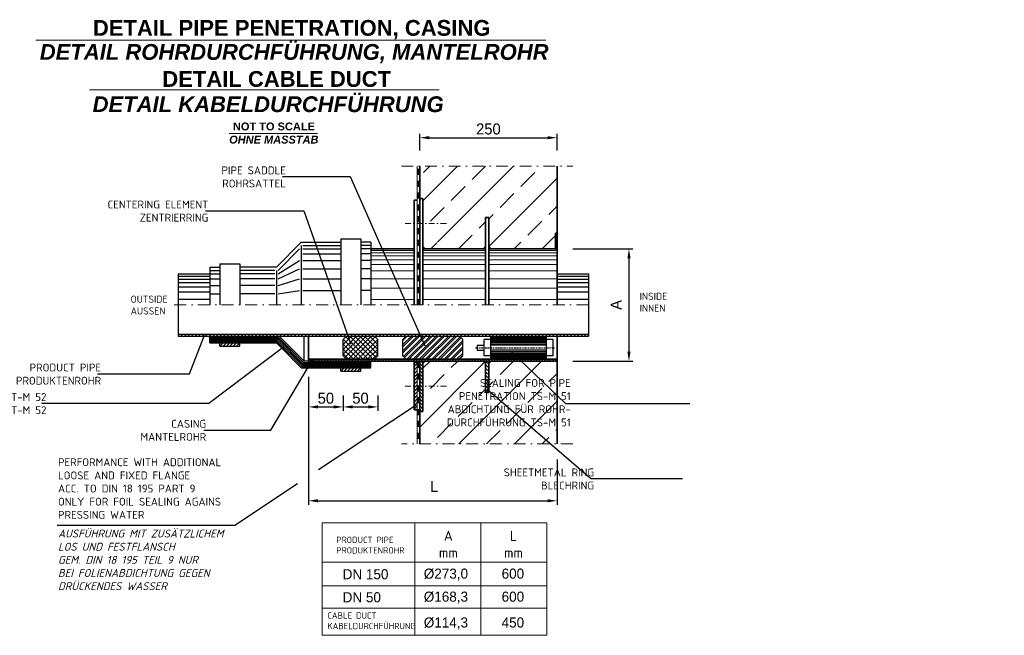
# Model space of a CAD drawing. Header units: millimetres. Extents: x -1700 to 30099, y -547 to 7576.
# Tile 11 of 14: x 17853 to 24100, y -547 to 3357. Entities that reach past the tile are written whole.
import ezdxf

# ---------------------------------------------------------------- set-up
doc = ezdxf.new("R2010")
doc.units = ezdxf.units.MM
for name, pattern in [('DASHDOT', [1, 0.5, -0.25, 0, -0.25]), ('STRICHPUNKT2', [0.5, 0.25, -0.125, 0, -0.125]), ('VERDECKT2', [0.1875, 0.125, -0.0625]), ('WJF-UNSICHTBAR', [0.25, 0.125, -0.125])]:
    doc.linetypes.add(name, pattern=pattern)
doc.layers.add('41', color=7, linetype='Continuous')
doc.layers.add('44', color=7, linetype='Continuous')
for name, color, linetype, lineweight in [('P-BSWANF', 7, 'Continuous', 18), ('P-ES-MD', 1, 'VERDECKT2', 18), ('P-MS250', 190, 'Continuous', 35), ('PDSMD', 7, 'Continuous', 18)]:
    doc.layers.add(name, color=color, linetype=linetype, lineweight=lineweight)
doc.styles.add('ROMANS', font='ROMANS', dxfattribs={"height": 0.2})
doc.dimstyles.new('Kopie von ISO-25', dxfattribs={"dimscale": 20, "dimtxt": 2.5, "dimasz": 3, "dimexe": 1.25, "dimexo": 0.625, "dimgap": 1, "dimtad": 1, "dimtxsty": 'Standard', "dimcen": 2.5, "dimadec": 0, "dimazin": 0, "dimtfac": 1, "dimtmove": 0, "dimatfit": 1, "dimfxl": 0, "dimarcsym": 0})

# ---------------------------------------------------------------- blocks, each defined once
blk = doc.blocks.new('*D45')
at = {"layer": 'DEFPOINTS', "color": 0, "ltscale": 50, "transparency": 16777216}
for p in [(19685.85272752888, 1192.688270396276), (21262.08529318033, 667.3297745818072), (21262.08529318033, 306.6352910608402)]:
    blk.add_point(p, dxfattribs=at)
at = {"layer": 'PDSMD', "color": 0, "lineweight": -2, "ltscale": 50, "transparency": 16777216}
for p, q in [((19685.85272752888, 1092.688270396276), (19685.85272752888, 281.6352910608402)), ((21262.08529318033, 567.3297745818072), (21262.08529318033, 281.6352910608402)), ((19745.85272752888, 306.6352910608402), (21202.08529318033, 306.6352910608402))]:
    blk.add_line(p, q, dxfattribs=at)
at = {"layer": 'PDSMD', "color": 0, "ltscale": 50, "transparency": 16777216}
for points in [[(19745.85272752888, 316.6352910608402), (19745.85272752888, 296.6352910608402), (19685.85272752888, 306.6352910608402)], [(21202.08529318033, 316.6352910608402), (21202.08529318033, 296.6352910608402), (21262.08529318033, 306.6352910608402)]]:
    blk.add_solid(points, dxfattribs=at)
at = {"layer": 'PDSMD', "color": 0, "ltscale": 50, "transparency": 16777216, "insert": (20482.50948848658, 397.2391006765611), "char_height": 70, "attachment_point": 5}
blk.add_mtext('L', dxfattribs=at)
blk = doc.blocks.new('*D46')
at = {"layer": 'DEFPOINTS', "color": 0, "ltscale": 50, "transparency": 16777216}
for p in [(21262.08529318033, 1903.888270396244), (21262.08529318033, 1192.68827039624), (21718.51626286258, 1192.68827039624)]:
    blk.add_point(p, dxfattribs=at)
at = {"layer": 'PDSMD', "color": 0, "lineweight": -2, "ltscale": 50, "transparency": 16777216}
for p, q in [((21362.08529318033, 1903.888270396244), (21743.51626286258, 1903.888270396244)), ((21718.51626286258, 1843.888270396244), (21718.51626286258, 1252.68827039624)), ((21362.08529318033, 1192.68827039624), (21743.51626286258, 1192.68827039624))]:
    blk.add_line(p, q, dxfattribs=at)
at = {"layer": 'PDSMD', "color": 0, "ltscale": 50, "transparency": 16777216}
for points in [[(21708.51626286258, 1843.888270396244), (21728.51626286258, 1843.888270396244), (21718.51626286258, 1903.888270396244)], [(21708.51626286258, 1252.68827039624), (21728.51626286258, 1252.68827039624), (21718.51626286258, 1192.68827039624)]]:
    blk.add_solid(points, dxfattribs=at)
at = {"layer": 'PDSMD', "color": 0, "ltscale": 50, "transparency": 16777216, "insert": (21637.18546085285, 1548.288270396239), "char_height": 70, "attachment_point": 5, "rotation": 90}
blk.add_mtext('A', dxfattribs=at)
blk = doc.blocks.new('*D47')
at = {"layer": 'DEFPOINTS', "color": 0, "ltscale": 50, "transparency": 16777216}
for p in [(19685.85272752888, 1334.406820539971), (19905.66697836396, 1334.406820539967), (19905.66697836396, 901.6842655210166)]:
    blk.add_point(p, dxfattribs=at)
at = {"layer": 'PDSMD', "color": 0, "lineweight": -2, "ltscale": 50, "transparency": 16777216}
for p, q in [((19685.85272752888, 974.4068205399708), (19685.85272752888, 876.6842655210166)), ((19905.66697836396, 974.4068205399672), (19905.66697836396, 876.6842655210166)), ((19745.85272752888, 901.6842655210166), (19845.66697836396, 901.6842655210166))]:
    blk.add_line(p, q, dxfattribs=at)
at = {"layer": 'PDSMD', "color": 0, "ltscale": 50, "transparency": 16777216}
for points in [[(19745.85272752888, 911.6842655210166), (19745.85272752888, 891.6842655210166), (19685.85272752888, 901.6842655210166)], [(19845.66697836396, 911.6842655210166), (19845.66697836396, 891.6842655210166), (19905.66697836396, 901.6842655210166)]]:
    blk.add_solid(points, dxfattribs=at)
at = {"layer": 'PDSMD', "color": 0, "ltscale": 50, "transparency": 16777216, "insert": (19795.75985294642, 956.6842655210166), "char_height": 70, "attachment_point": 5}
blk.add_mtext('50', dxfattribs=at)
blk = doc.blocks.new('*D48')
at = {"layer": 'DEFPOINTS', "color": 0, "ltscale": 50, "transparency": 16777216}
for p in [(19905.66697836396, 1334.406820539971), (20125.48122919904, 1334.406820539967), (20125.48122919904, 901.6842655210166)]:
    blk.add_point(p, dxfattribs=at)
at = {"layer": 'PDSMD', "color": 0, "lineweight": -2, "ltscale": 50, "transparency": 16777216}
for p, q in [((19905.66697836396, 974.4068205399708), (19905.66697836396, 876.6842655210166)), ((20125.48122919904, 974.4068205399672), (20125.48122919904, 876.6842655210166)), ((19965.66697836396, 901.6842655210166), (20065.48122919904, 901.6842655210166))]:
    blk.add_line(p, q, dxfattribs=at)
at = {"layer": 'PDSMD', "color": 0, "ltscale": 50, "transparency": 16777216}
for points in [[(19965.66697836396, 911.6842655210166), (19965.66697836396, 891.6842655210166), (19905.66697836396, 901.6842655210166)], [(20065.48122919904, 911.6842655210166), (20065.48122919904, 891.6842655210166), (20125.48122919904, 901.6842655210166)]]:
    blk.add_solid(points, dxfattribs=at)
at = {"layer": 'PDSMD', "color": 0, "ltscale": 50, "transparency": 16777216, "insert": (20015.5741037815, 956.6842655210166), "char_height": 70, "attachment_point": 5}
blk.add_mtext('50', dxfattribs=at)
blk = doc.blocks.new('*D55')
at = {"layer": 'DEFPOINTS', "color": 0, "ltscale": 50, "transparency": 16777216}
for p in [(21262.08529318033, 2608.985229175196), (20391.16615886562, 2428.330058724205), (21262.08529318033, 2428.330058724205)]:
    blk.add_point(p, dxfattribs=at)
at = {"layer": 'PDSMD', "color": 0, "lineweight": -2, "ltscale": 50, "transparency": 16777216}
for p, q in [((20391.16615886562, 2528.330058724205), (20391.16615886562, 2633.985229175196)), ((21262.08529318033, 2528.330058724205), (21262.08529318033, 2633.985229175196)), ((20451.16615886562, 2608.985229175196), (21202.08529318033, 2608.985229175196))]:
    blk.add_line(p, q, dxfattribs=at)
at = {"layer": 'PDSMD', "color": 0, "ltscale": 50, "transparency": 16777216}
for points in [[(20451.16615886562, 2618.985229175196), (20451.16615886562, 2598.985229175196), (20391.16615886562, 2608.985229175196)], [(21202.08529318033, 2618.985229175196), (21202.08529318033, 2598.985229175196), (21262.08529318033, 2608.985229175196)]]:
    blk.add_solid(points, dxfattribs=at)
at = {"layer": 'PDSMD', "color": 0, "ltscale": 50, "transparency": 16777216, "insert": (20826.62572602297, 2663.985229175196), "char_height": 70, "attachment_point": 5}
blk.add_mtext('250', dxfattribs=at)

msp = doc.modelspace()

# ---------------------------------------------------------------- hatches: boundary and pattern name
h = msp.add_hatch()
h.set_pattern_fill('ANSI31', color=256, scale=5, angle=90)
h.set_pattern_definition([(135, (20160.58661421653, 1356.544004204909), (-11.22532015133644, -11.22532015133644), [])])
h.paths.add_polyline_path([(18859.08793525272, 1350.94400420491), (21462.08529318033, 1350.94400420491), (21462.08529318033, 1362.144004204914), (18859.08793525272, 1362.144004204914)])
h = msp.add_hatch()
h.set_pattern_fill('ANSI31', color=256, scale=5, angle=90)
h.set_pattern_definition([(135, (20401.16615886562, 1032.688270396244), (-11.22532015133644, -11.22532015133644), [])])
h.paths.add_polyline_path([(20411.16615886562, 1192.688270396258), (20391.16615886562, 1192.688270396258), (20391.16615886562, 1032.688270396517), (20411.16615886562, 1032.688270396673)])
h.paths.add_polyline_path([(20411.16615886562, 1032.688270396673), (20391.16615886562, 1032.688270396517), (20391.16615886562, 872.6882703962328), (20411.16615886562, 872.6882703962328)])
h = msp.add_hatch()
h.set_pattern_fill('ANSI31', color=256, scale=5, angle=90)
h.set_pattern_definition([(135, (20818.62572602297, 1092.68827039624), (-11.22532015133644, -11.22532015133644), [])])
h.paths.add_polyline_path([(20828.62572602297, 1192.688270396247), (20808.62572602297, 1192.688270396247), (20808.62572602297, 992.6882703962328), (20828.62572602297, 992.6882703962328)])
h = msp.add_hatch()
h.set_pattern_fill('ANSI31', color=256, scale=5)
h.set_pattern_definition([(45, (20365.16615886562, 1032.688270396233), (-11.22532015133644, 11.22532015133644), [])])
h.paths.add_polyline_path([(20375.16615886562, 1182.68827039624), (20355.16615886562, 1182.68827039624), (20355.16615886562, 1032.68827039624), (20375.16615886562, 1032.688270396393)])
h.paths.add_polyline_path([(20375.16615886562, 1032.688270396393), (20355.16615886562, 1032.68827039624), (20355.16615886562, 882.6882703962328), (20375.16615886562, 882.6882703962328)])
at = {"layer": '41', "linetype": 'Continuous', "lineweight": -2}
h = msp.add_hatch(dxfattribs=at)
h.set_pattern_fill('ANSI32', color=256, scale=2.93085667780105, style=0)
h.set_pattern_definition([(44.99999999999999, (-11075.44816136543, -15139.09521237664), (-19.73988271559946, 19.73988271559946), []), (44.99999999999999, (-11062.28823387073, -15139.09521237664), (-19.73988271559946, 19.73988271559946), [])])
h.paths.add_polyline_path([(20305.72830717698, 1350.94400420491), (20283.74688209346, 1328.962579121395), (20283.74688209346, 1225.869695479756), (20305.72830717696, 1203.888270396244), (20642.7768251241, 1203.888270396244), (20664.7582502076, 1225.869695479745), (20664.7582502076, 1328.962579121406), (20642.7768251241, 1350.94400420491)])
at = {"layer": 'P-BSWANF', "lineweight": 5}
h = msp.add_hatch(dxfattribs=at)
h.set_pattern_fill('ANSI33', color=256, scale=1000, style=0)
h.set_pattern_definition([(45, (20812.08529318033, 1548.288270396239), (-176.7766952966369, 176.7766952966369), []), (45, (20988.86198818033, 1548.288270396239), (-176.7766952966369, 176.7766952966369), [125, -62.5])])
edge = h.paths.add_edge_path()
edge.add_line((21262.08529318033, 2428.330058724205), (20391.16615886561, 2428.330058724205))
edge.add_line((20391.16615886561, 2428.330058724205), (20391.16615886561, 2289.779356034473))
edge.add_arc((20500.66246705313, 2109.372158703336), 211.0360119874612, 5.0826134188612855, 121.2552301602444, ccw=False)
edge.add_arc((20512.1025342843, 2141.007379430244), 199.1868544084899, 239.5529312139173, 356.27546325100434, ccw=False)
edge.add_line((20411.16615886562, 1969.288856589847), (20411.16615886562, 1918.73667039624))
edge.add_line((20411.16615886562, 1918.73667039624), (20426.01595886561, 1903.888270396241))
edge.add_line((20426.01595886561, 1903.888270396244), (20793.77592602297, 1903.888270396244))
edge.add_line((20793.77592602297, 1903.888270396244), (20808.62572602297, 1918.736670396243))
edge.add_line((20808.62572602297, 1918.73667039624), (20808.62572602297, 2103.888270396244))
edge.add_line((20808.62572602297, 2103.888270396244), (20828.62572602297, 2103.888270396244))
edge.add_line((20828.62572602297, 2103.888270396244), (20828.62572602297, 1918.73667039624))
edge.add_line((20828.62572602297, 1918.73667039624), (20843.47552602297, 1903.888270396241))
edge.add_line((20843.47552602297, 1903.888270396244), (21114.62270282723, 1903.888270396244))
edge.add_arc((21029.74623851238, 1912.743152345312), 85.33711460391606, 19.009560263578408, 354.0440659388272, ccw=False)
edge.add_arc((21146.78764927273, 2058.46875281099), 123.4066068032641, 20.88614838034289, 252.8651669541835, ccw=False)
edge.add_line((21262.08529318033, 2102.464706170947), (21262.08529318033, 2428.330058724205))
edge = h.paths.add_edge_path(flags=17)
edge.add_line((20391.16615886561, 2289.779356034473), (20391.16615886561, 2223.888270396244))
edge.add_line((20391.16615886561, 2223.888270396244), (20411.16615886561, 2223.888270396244))
edge.add_line((20411.16615886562, 2223.888270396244), (20411.16615886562, 2063.888270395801))
edge.add_line((20411.16615886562, 2063.888270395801), (20697.63744681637, 2063.888270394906))
edge.add_arc((20548.59595840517, 2128.068269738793), 162.2727259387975, 336.702401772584, 360.000000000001)
edge.add_arc((20500.66246705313, 2109.372158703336), 211.0360119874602, 5.082613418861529, 121.2552301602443)
edge = h.paths.add_edge_path(flags=16)
edge.add_line((20697.63744681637, 2063.888270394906), (20411.16615886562, 2063.888270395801))
edge.add_line((20411.16615886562, 2063.888270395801), (20411.16615886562, 1969.288856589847))
edge.add_arc((20507.31880955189, 2159.167943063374), 212.8365563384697, 243.1428548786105, 333.4059699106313)
edge = h.paths.add_edge_path(flags=17)
edge.add_line((21252.08529318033, 2003.888270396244), (21262.08529318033, 2003.888270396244))
edge.add_line((21262.08529318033, 2003.888270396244), (21262.08529318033, 2102.464706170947))
edge.add_arc((21146.78764927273, 2058.46875281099), 123.4066068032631, 20.88614838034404, 252.8651669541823)
edge.add_arc((21029.74623851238, 1912.743152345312), 85.33711460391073, 19.00956026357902, 354.0440659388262)
edge.add_line((21114.62270282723, 1903.888270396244), (21243.59969318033, 1903.888270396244))
edge.add_line((21243.59969318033, 1903.888270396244), (21252.08529318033, 1903.888270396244))
edge.add_line((21252.08529318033, 1903.888270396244), (21252.08529318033, 2003.888270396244))
h.paths.add_polyline_path([(21262.08529318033, 1192.68827039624), (20843.47552602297, 1192.688270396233), (20828.62572602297, 1177.83987039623), (20828.62572602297, 992.6882703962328), (20808.62572602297, 992.6882703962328), (20808.62572602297, 1177.83987039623), (20793.77592602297, 1192.688270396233), (20426.01595886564, 1192.688270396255), (20411.16615886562, 1177.83987039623), (20411.16615886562, 872.6882703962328), (20391.16615886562, 872.6882703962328), (20391.16615886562, 667.3297745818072), (21262.08529318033, 667.3297745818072)])
at = {"layer": 'PDSMD', "ltscale": 50}
for points in [[(20426.01595886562, 1903.888270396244), (20411.16615886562, 1918.73667039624), (20411.16615886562, 1903.888270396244)], [(20808.62572602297, 1903.888270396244), (20808.62572602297, 1918.73667039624), (20793.77592602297, 1903.888270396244)], [(20843.47552602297, 1903.888270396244), (20828.62572602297, 1918.73667039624), (20828.62572602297, 1903.888270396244)], [(21252.08529318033, 1912.373070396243), (21243.59969318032, 1903.888270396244), (21252.08529318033, 1903.888270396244)], [(21253.59969318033, 1903.888270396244), (21262.08529318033, 1903.888270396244), (21262.08529318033, 1912.373070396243)], [(20391.16615886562, 1192.68827039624), (20376.31635886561, 1192.68827039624), (20391.16615886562, 1177.83987039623)], [(20426.01595886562, 1192.68827039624), (20411.16615886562, 1192.68827039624), (20411.16615886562, 1177.83987039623)], [(20808.62572602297, 1177.83987039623), (20808.62572602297, 1192.68827039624), (20793.77592602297, 1192.688270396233)], [(20843.47552602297, 1192.688270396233), (20828.62572602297, 1192.68827039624), (20828.62572602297, 1177.83987039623)]]:
    msp.add_hatch(color=256, dxfattribs=at).paths.add_polyline_path(points)
h = msp.add_hatch(dxfattribs=at)
h.set_pattern_fill('ANSI31', color=256, scale=100, style=0)
h.set_pattern_definition([(45, (14050.73378129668, 605.0612372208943), (-8.838834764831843, 8.838834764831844), [])])
h.paths.add_polyline_path([(19685.85272752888, 1203.888270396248), (19685.85272752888, 1192.688270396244), (21262.08529318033, 1192.68827039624), (21262.08529318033, 1203.888270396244)])

# ---------------------------------------------------------------- linework, layer by layer
for p, q in [((19521.55944211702, 2362.035197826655), (19949.9982131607, 2362.035197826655)), ((19949.9982131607, 2362.035197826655), (20423.95953558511, 1289.235074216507)), ((19032.09976905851, 2144.187642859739), (19654.97677261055, 2144.187642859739)), ((19654.97677261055, 2144.187642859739), (19953.5950199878, 1299.796074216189)), ((18859.08793525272, 1745.632536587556), (19059.08793525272, 1745.632536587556)), ((18859.08793525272, 1745.632536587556), (18859.08793525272, 1350.94400420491)), ((19059.08793525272, 1729.489278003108), (18859.08793525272, 1729.489278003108)), ((19059.08793525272, 1709.014001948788), (18859.08793525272, 1709.014001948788)), ((19059.08793525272, 1687.751207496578), (18859.08793525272, 1687.751207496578)), ((21262.08529318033, 1745.632536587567), (21462.08529318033, 1745.632536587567)), ((21462.08529318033, 1729.489278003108), (21262.08529318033, 1729.489278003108)), ((21462.08529318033, 1709.014001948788), (21262.08529318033, 1709.014001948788)), ((21462.08529318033, 1687.751207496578), (21262.08529318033, 1687.751207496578)), ((21462.08529318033, 1745.632536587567), (21462.08529318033, 1350.94400420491)), ((19059.08793525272, 1661.763403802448), (18859.08793525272, 1661.763403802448)), ((19059.08793525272, 1628.687934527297), (18859.08793525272, 1628.687934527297)), ((21462.08529318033, 1661.763403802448), (21262.08529318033, 1661.763403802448)), ((21462.08529318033, 1628.687934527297), (21262.08529318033, 1628.687934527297)), ((19059.08793525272, 1583.888270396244), (18859.08793525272, 1583.888270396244)), ((21462.08529318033, 1583.888270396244), (21262.08529318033, 1583.888270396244)), ((18859.08793525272, 1362.144004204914), (21462.08529318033, 1362.144004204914)), ((18859.08793525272, 1350.94400420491), (21462.08529318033, 1350.94400420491)), ((18930.79989717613, 1111.68345806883), (19026.59831701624, 1356.639103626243)), ((19657.42560845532, 1192.68827039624), (19657.42560845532, 1350.94400420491)), ((19052.33281100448, 924.7450899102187), (19527.51412114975, 1283.325095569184)), ((19446.22849197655, 755.1983261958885), (19709.849780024, 1199.422272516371)), ((19685.85272752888, 1192.68827039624), (19657.42560845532, 1192.68827039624)), ((21315.91159084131, 923.0163626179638), (20976.23086038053, 1247.891167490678)), ((18347.63645372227, 1111.68345806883), (18930.79989717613, 1111.68345806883)), ((21475.05412226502, 446.7659440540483), (20819.84506930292, 1012.690797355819)), ((17991.32146846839, 924.7450899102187), (19052.33281100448, 924.7450899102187)), ((21315.91159084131, 923.0163626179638), (22103.87117343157, 923.0163626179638)), ((19022.04881292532, 755.1983261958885), (19446.22849197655, 755.1983261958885)), ((21475.05412226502, 446.7659440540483), (22058.21756571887, 446.7659440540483))]:
    msp.add_line(p, q)
at = {"layer": '44', "linetype": 'Continuous', "lineweight": -2, "ltscale": 10}
for p, q in [((19639.92239752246, 1946.146143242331), (19481.66666371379, 1787.890409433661)), ((19639.92239752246, 1946.146143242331), (19889.84390910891, 1946.146143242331)), ((19889.84390910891, 1967.275079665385), (20016.61752764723, 1967.275079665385)), ((19889.84390910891, 1967.275079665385), (19889.84390910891, 1548.288270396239)), ((20016.61752764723, 1967.275079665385), (20016.61752764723, 1548.288270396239)), ((20080.00433691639, 1946.146143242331), (20016.61752764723, 1946.146143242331)), ((20080.00433691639, 1946.146143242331), (20080.00433691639, 1548.288270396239)), ((19492.23113192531, 1766.761473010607), (19629.35792931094, 1903.888270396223)), ((19639.92239752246, 1925.017206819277), (19639.92239752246, 1548.288270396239)), ((19650.48686573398, 1925.017206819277), (19889.84390910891, 1925.017206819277)), ((19650.48686573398, 1903.888270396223), (19889.84390910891, 1903.888270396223)), ((20080.00433691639, 1925.017206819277), (20016.61752764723, 1925.017206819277)), ((20080.00433691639, 1903.888270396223), (20016.61752764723, 1903.888270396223)), ((19492.23113192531, 1745.632536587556), (19629.35792931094, 1829.936992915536)), ((19650.48686573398, 1872.194865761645), (19889.84390910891, 1872.194865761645)), ((19650.48686573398, 1829.936992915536), (19889.84390910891, 1829.936992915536)), ((20080.00433691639, 1872.194865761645), (20016.61752764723, 1872.194865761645)), ((20080.00433691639, 1829.936992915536), (20016.61752764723, 1829.936992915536)), ((19059.08793525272, 1787.890409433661), (19059.08793525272, 1548.288270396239)), ((19059.08793525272, 1787.890409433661), (19122.47474452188, 1787.890409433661)), ((19059.08793525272, 1766.761473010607), (19122.47474452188, 1766.761473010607)), ((19122.47474452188, 1809.019345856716), (19249.2483630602, 1809.019345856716)), ((19122.47474452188, 1809.019345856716), (19122.47474452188, 1548.288270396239)), ((19249.2483630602, 1809.019345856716), (19249.2483630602, 1548.288270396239)), ((19481.66666371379, 1787.890409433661), (19249.2483630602, 1787.890409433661)), ((19471.10219550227, 1766.761473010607), (19249.2483630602, 1766.761473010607)), ((19481.66666371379, 1766.761473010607), (19481.66666371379, 1548.288270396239)), ((19492.23113192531, 1713.939131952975), (19629.35792931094, 1777.114651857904)), ((19650.48686573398, 1777.114651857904), (19889.84390910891, 1777.114651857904)), ((20080.00433691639, 1777.114651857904), (20016.61752764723, 1777.114651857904)), ((19059.08793525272, 1745.632536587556), (19122.47474452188, 1745.632536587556)), ((19059.08793525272, 1713.939131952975), (19122.47474452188, 1713.939131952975)), ((19471.10219550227, 1745.632536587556), (19249.2483630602, 1745.632536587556)), ((19471.10219550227, 1713.939131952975), (19249.2483630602, 1713.939131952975)), ((19492.23113192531, 1671.681259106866), (19629.35792931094, 1713.727842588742)), ((19650.48686573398, 1713.727842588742), (19889.84390910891, 1713.727842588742)), ((20080.00433691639, 1713.727842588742), (20016.61752764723, 1713.727842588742)), ((19059.08793525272, 1671.681259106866), (19122.47474452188, 1671.681259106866)), ((19471.10219550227, 1671.681259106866), (19249.2483630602, 1671.681259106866)), ((19492.23113192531, 1618.858918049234), (19629.35792931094, 1639.776565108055)), ((19650.48686573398, 1639.776565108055), (19889.84390910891, 1639.776565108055)), ((20080.00433691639, 1639.776565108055), (20016.61752764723, 1639.776565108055)), ((19059.08793525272, 1618.858918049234), (19122.47474452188, 1618.858918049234)), ((19471.10219550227, 1618.858918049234), (19249.2483630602, 1618.858918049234)), ((19059.08793525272, 1308.686131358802), (19059.08793525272, 1350.94400420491)), ((19059.08793525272, 1342.492429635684), (19495.66810558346, 1342.492429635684)), ((19059.08793525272, 1334.040855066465), (19492.16915371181, 1334.040855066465)), ((19059.08793525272, 1325.589280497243), (19488.6645674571, 1325.589280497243)), ((19059.08793525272, 1317.13770592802), (19485.16561558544, 1317.13770592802)), ((19643.42134939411, 1158.88197211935), (19485.16561558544, 1317.13770592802)), ((19646.92030126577, 1167.333546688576), (19488.6645674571, 1325.589280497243)), ((19650.42488752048, 1175.785121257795), (19492.16915371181, 1334.040855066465)), ((19653.92383939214, 1184.236695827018), (19495.66810558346, 1342.492429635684)), ((19657.42560845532, 1192.68827039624), (19499.16987464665, 1350.94400420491)), ((19905.66697836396, 1235.702719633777), (20020.9082629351, 1350.944004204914)), ((19905.66697836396, 1266.790316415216), (19989.82066615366, 1350.944004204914)), ((19905.66697836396, 1297.87498233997), (19958.73600022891, 1350.944004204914)), ((19905.66697836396, 1328.962579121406), (19927.64840344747, 1350.944004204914)), ((19905.66697836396, 1225.869695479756), (19905.66697836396, 1328.962579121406)), ((20032.95115302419, 1203.888270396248), (19906.77484218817, 1330.064581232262)), ((19916.29426467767, 1215.24240916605), (20051.99292885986, 1350.944004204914)), ((20064.03874980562, 1203.888270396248), (19922.31717515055, 1345.609845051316)), ((19937.15024079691, 1205.012253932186), (20083.07883926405, 1350.944004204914)), ((20095.12341573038, 1203.888270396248), (19948.06768192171, 1350.944004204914)), ((19967.10945775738, 1203.888270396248), (20108.83396326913, 1345.609845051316)), ((20114.85687374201, 1215.24240916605), (19979.15527870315, 1350.944004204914)), ((19998.19705453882, 1203.888270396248), (20124.37629623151, 1330.067512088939)), ((20125.48122919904, 1235.702719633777), (20010.2399446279, 1350.944004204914)), ((20125.48122919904, 1266.787385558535), (20041.32754140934, 1350.944004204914)), ((20125.48122919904, 1297.87498233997), (20072.4122073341, 1350.944004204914)), ((20125.48122919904, 1328.962579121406), (20103.49980411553, 1350.944004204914)), ((20125.48122919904, 1225.869695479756), (20125.48122919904, 1328.962579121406)), ((20283.74688209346, 1328.962579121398), (20305.72830717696, 1350.94400420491)), ((20283.74688209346, 1225.869695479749), (20283.74688209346, 1328.962579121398)), ((20664.7582502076, 1328.962579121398), (20642.77682512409, 1350.94400420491)), ((20664.7582502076, 1225.869695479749), (20664.7582502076, 1328.962579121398)), ((20842.9265521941, 1328.962579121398), (20798.96370202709, 1328.962579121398)), ((20798.96370202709, 1225.869695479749), (20798.96370202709, 1328.962579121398)), ((20842.91775962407, 1346.656160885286), (21194.62349181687, 1346.664953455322)), ((20842.91775962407, 1337.863590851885), (21194.62349181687, 1337.87238342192)), ((20842.91775962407, 1329.071020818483), (21194.62349181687, 1329.079813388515)), ((20842.91775962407, 1320.278450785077), (21194.62349181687, 1320.287243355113)), ((20842.9265521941, 1203.888270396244), (20842.9265521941, 1350.94400420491)), ((21194.62935353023, 1203.888270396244), (21194.62935353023, 1350.94400420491)), ((21238.59220369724, 1328.962579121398), (21194.62935353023, 1328.962579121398)), ((21238.59220369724, 1225.869695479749), (21238.59220369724, 1328.962579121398)), ((19059.08793525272, 1308.686131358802), (19481.66666371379, 1308.686131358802)), ((19122.47474452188, 1287.557194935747), (19143.60368094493, 1308.686131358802)), ((19122.47474452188, 1287.557194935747), (19122.47474452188, 1308.686131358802)), ((19122.47474452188, 1287.557194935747), (19249.2483630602, 1287.557194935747)), ((19143.60368094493, 1287.557194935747), (19164.73261736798, 1308.686131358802)), ((19164.73261736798, 1287.557194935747), (19185.86155379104, 1308.686131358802)), ((19185.86155379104, 1287.557194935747), (19206.99049021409, 1308.686131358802)), ((19206.99049021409, 1287.557194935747), (19228.11942663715, 1308.686131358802)), ((19228.11942663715, 1287.557194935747), (19249.2483630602, 1308.686131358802)), ((19249.2483630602, 1287.557194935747), (19249.2483630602, 1308.686131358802)), ((19639.92239752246, 1150.430397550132), (19481.66666371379, 1308.686131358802)), ((20001.86648709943, 1203.888270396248), (19905.66697836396, 1300.084848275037)), ((19970.77889031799, 1203.888270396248), (19905.66697836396, 1269.000182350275)), ((20030.01150377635, 1204.618053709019), (20125.48122919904, 1300.087779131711)), ((20060.36931724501, 1203.888270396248), (20125.48122919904, 1269.000182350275)), ((20755.00085186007, 1293.900740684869), (20755.00085186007, 1260.931533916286)), ((20755.00085186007, 1293.900740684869), (20798.96370202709, 1293.900740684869)), ((20755.00085186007, 1260.931533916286), (20798.96370202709, 1260.931533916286)), ((20842.91775962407, 1311.485880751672), (21194.62349181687, 1311.494673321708)), ((20842.91775962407, 1302.69331071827), (21194.62349181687, 1302.702103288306)), ((20842.92362133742, 1252.141894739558), (21194.62935353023, 1252.150687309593)), ((21194.62642267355, 1293.909533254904), (20842.9265521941, 1293.903671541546)), ((21194.62935353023, 1260.940326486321), (20842.9265521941, 1260.934464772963)), ((19939.69422439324, 1203.888270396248), (19905.66697836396, 1237.91258556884)), ((19927.64840344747, 1203.888270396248), (19905.66697836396, 1225.869695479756)), ((20080.00433691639, 1150.430397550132), (20080.00433691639, 1192.68827039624)), ((20091.45398316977, 1203.888270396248), (20125.48122919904, 1237.915516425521)), ((20103.49980411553, 1203.888270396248), (20125.48122919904, 1225.869695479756)), ((20305.72830717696, 1203.888270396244), (20283.74688209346, 1225.869695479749)), ((20642.77682512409, 1203.888270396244), (20664.7582502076, 1225.869695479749)), ((20842.9265521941, 1225.869695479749), (20798.96370202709, 1225.869695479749)), ((20842.92362133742, 1243.349324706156), (21194.62935353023, 1243.358117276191)), ((20842.92362133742, 1234.556754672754), (21194.62935353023, 1234.56554724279)), ((20842.92362133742, 1225.764184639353), (21194.62935353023, 1225.772977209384)), ((20842.92362133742, 1216.971614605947), (21194.62935353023, 1216.980407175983)), ((20842.92362133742, 1208.179044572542), (21194.62935353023, 1208.187837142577)), ((21238.59220369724, 1225.869695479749), (21194.62935353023, 1225.869695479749)), ((19639.92239752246, 1150.430397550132), (20080.00433691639, 1150.430397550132)), ((19643.42134939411, 1158.88197211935), (20080.00433691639, 1158.88197211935)), ((19646.92030126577, 1167.333546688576), (20080.00433691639, 1167.333546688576)), ((19650.42488752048, 1175.785121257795), (20080.00433691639, 1175.785121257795)), ((19653.92383939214, 1184.236695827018), (20080.00433691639, 1184.236695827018)), ((19889.84390910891, 1129.301461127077), (19910.97284553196, 1150.430397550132)), ((19889.84390910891, 1129.301461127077), (19889.84390910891, 1150.430397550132)), ((19889.84390910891, 1129.301461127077), (20016.61752764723, 1129.301461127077)), ((19910.97284553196, 1129.301461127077), (19932.10178195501, 1150.430397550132)), ((19932.10178195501, 1129.301461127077), (19953.23071837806, 1150.430397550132)), ((19953.23071837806, 1129.301461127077), (19974.35965480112, 1150.430397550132)), ((19974.35965480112, 1129.301461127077), (19995.48859122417, 1150.430397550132)), ((19995.48859122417, 1129.301461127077), (20016.61752764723, 1150.430397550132)), ((20016.61752764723, 1129.301461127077), (20016.61752764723, 1150.430397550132))]:
    msp.add_line(p, q, dxfattribs=at)
at = {"layer": '44', "linetype": 'DASHDOT', "lineweight": -2, "ltscale": 10}
msp.add_line((20745.52558393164, 1277.414671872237), (21247.57231464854, 1277.423464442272), dxfattribs=at)
at = {"layer": 'PDSMD', "color": 7, "linetype": 'Continuous', "lineweight": 18}
for p, q in [((17956.56160346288, 3227.014250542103), (21191.2849735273, 3227.014250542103)), ((18297.11462034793, 2911.607382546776), (20514.18956497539, 2911.607382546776)), ((19181.24690393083, 2635.399489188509), (19741.85850700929, 2635.399489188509))]:
    msp.add_line(p, q, dxfattribs=at)
at = {"layer": 'PDSMD', "linetype": 'STRICHPUNKT2', "ltscale": 300}
for p, q in [((20275.16615886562, 2428.330058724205), (21362.08529318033, 2428.330058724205)), ((18834.08793525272, 1548.288270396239), (21487.08529318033, 1548.288270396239)), ((21362.08529318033, 667.3297745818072), (20275.16615886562, 667.3297745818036))]:
    msp.add_line(p, q, dxfattribs=at)
at = {"layer": 'PDSMD'}
for p, q in [((20375.16615886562, 2428.330058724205), (20375.16615886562, 1548.288270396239)), ((20375.16615886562, 667.3297745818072), (20375.16615886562, 1192.68827039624))]:
    msp.add_line(p, q, dxfattribs=at)
at = {"layer": 'PDSMD', "linetype": 'WJF-UNSICHTBAR', "lineweight": 53, "ltscale": 300}
for p, q in [((20381.16615886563, 1548.288270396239), (20381.16615886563, 2428.330058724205)), ((20381.16615886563, 1187.838927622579), (20381.16615886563, 667.3297745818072))]:
    msp.add_line(p, q, dxfattribs=at)
at = {"layer": 'PDSMD', "lineweight": 35}
for p, q in [((20391.16615886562, 2428.330058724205), (20391.16615886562, 1548.288270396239)), ((21262.08529318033, 2428.330058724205), (21262.08529318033, 1548.288270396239)), ((20355.16615886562, 2213.888270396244), (20355.16615886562, 1548.288270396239)), ((21252.08529318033, 2003.888270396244), (21252.08529318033, 1903.888270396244)), ((21262.08529318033, 1350.94400420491), (21262.08529318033, 667.3297745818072)), ((20391.16615886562, 988.2882703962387), (20391.16615886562, 1192.68827039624)), ((20391.16615886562, 667.3297745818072), (20391.16615886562, 1192.68827039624)), ((20355.16615886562, 882.6882703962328), (20355.16615886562, 1182.68827039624))]:
    msp.add_line(p, q, dxfattribs=at)
at = {"layer": 'PDSMD', "lineweight": 35, "ltscale": 50}
for p, q in [((20355.16615886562, 2213.888270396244), (20375.16615886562, 2213.888270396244)), ((20391.16615886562, 2223.888270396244), (20411.16615886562, 2223.888270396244)), ((20411.16615886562, 2223.888270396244), (20411.16615886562, 1548.288270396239)), ((20808.62572602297, 2103.888270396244), (20808.62572602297, 1548.288270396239)), ((20808.62572602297, 2103.888270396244), (20828.62572602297, 2103.888270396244)), ((20828.62572602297, 2103.888270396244), (20828.62572602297, 1548.288270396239)), ((21252.08529318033, 2003.888270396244), (21262.08529318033, 2003.888270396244)), ((20355.16615886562, 1903.888270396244), (20080.00433691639, 1903.888270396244)), ((20808.62572602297, 1903.888270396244), (20411.16615886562, 1903.888270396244)), ((20828.62572602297, 1903.888270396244), (21262.08529318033, 1903.888270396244)), ((19685.85272752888, 1350.944004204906), (19685.85272752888, 1192.68827039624)), ((19685.85272752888, 1203.888270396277), (21262.08529318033, 1203.888270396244)), ((19685.85272752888, 1192.688270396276), (21262.08529318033, 1192.68827039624)), ((20411.16615886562, 872.6882703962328), (20411.16615886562, 1192.68827039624)), ((20808.62572602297, 992.6882703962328), (20808.62572602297, 1192.68827039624)), ((20828.62572602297, 992.6882703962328), (20828.62572602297, 1192.68827039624)), ((20355.16615886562, 1182.68827039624), (20375.16615886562, 1182.68827039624)), ((20808.62572602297, 992.6882703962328), (20828.62572602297, 992.6882703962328)), ((20355.16615886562, 882.6882703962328), (20375.16615886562, 882.6882703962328)), ((20391.16615886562, 872.6882703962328), (20411.16615886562, 872.6882703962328))]:
    msp.add_line(p, q, dxfattribs=at)
at = {"layer": 'PDSMD', "linetype": 'STRICHPUNKT2', "ltscale": 150}
for p, q in [((20297.85936606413, 2063.888270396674), (20562.8289366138, 2063.888270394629)), ((20297.85936606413, 1032.688270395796), (20562.8289366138, 1032.688270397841))]:
    msp.add_line(p, q, dxfattribs=at)
at = {"layer": 'PDSMD', "ltscale": 50}
for p, q in [((20355.16615886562, 1893.888270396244), (20080.00433691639, 1893.888270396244)), ((20355.16615886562, 1878.888270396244), (20080.00433691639, 1878.888270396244)), ((20411.16615886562, 1918.73667039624), (20426.01595886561, 1903.888270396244)), ((20808.62572602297, 1893.888270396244), (20411.16615886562, 1893.888270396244)), ((20808.62572602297, 1878.888270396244), (20411.16615886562, 1878.888270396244)), ((20808.62572602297, 1918.73667039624), (20793.77592602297, 1903.888270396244)), ((20828.62572602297, 1918.73667039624), (20843.47552602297, 1903.888270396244)), ((20828.62572602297, 1893.888270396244), (21262.08529318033, 1893.888270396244)), ((20828.62572602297, 1878.888270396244), (21262.08529318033, 1878.888270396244)), ((21252.08529318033, 1912.373070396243), (21243.59969318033, 1903.888270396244)), ((21262.08529318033, 1912.373070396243), (21253.59969318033, 1903.888270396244)), ((20355.16615886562, 1858.888270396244), (20080.00433691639, 1858.888270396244)), ((20355.16615886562, 1833.888270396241), (20080.00433691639, 1833.888270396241)), ((20808.62572602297, 1858.888270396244), (20411.16615886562, 1858.888270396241)), ((20808.62572602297, 1833.888270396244), (20411.16615886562, 1833.888270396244)), ((20828.62572602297, 1858.888270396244), (21262.08529318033, 1858.888270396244)), ((20828.62572602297, 1833.888270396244), (21262.08529318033, 1833.888270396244)), ((20355.16615886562, 1803.888270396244), (20080.00433691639, 1803.888270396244)), ((20355.16615886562, 1763.888270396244), (20080.00433691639, 1763.888270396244)), ((20808.62572602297, 1803.888270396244), (20411.16615886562, 1803.888270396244)), ((20808.62572602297, 1763.888270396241), (20411.16615886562, 1763.888270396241)), ((20828.62572602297, 1803.888270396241), (21262.08529318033, 1803.888270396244)), ((20828.62572602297, 1763.888270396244), (21262.08529318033, 1763.888270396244)), ((20355.16615886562, 1713.888270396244), (20080.00433691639, 1713.888270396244)), ((20808.62572602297, 1713.888270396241), (20411.16615886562, 1713.888270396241)), ((20828.62572602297, 1713.888270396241), (21262.08529318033, 1713.888270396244)), ((20355.16615886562, 1653.888270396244), (20080.00433691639, 1653.888270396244)), ((20808.62572602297, 1653.888270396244), (20411.16615886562, 1653.888270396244)), ((20828.62572602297, 1653.888270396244), (21262.08529318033, 1653.888270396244)), ((20355.16615886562, 1583.888270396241), (20080.00433691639, 1583.888270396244)), ((20808.62572602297, 1583.888270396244), (20411.16615886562, 1583.888270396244)), ((20828.62572602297, 1583.888270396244), (21262.08529318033, 1583.888270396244)), ((20391.16615886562, 1177.83987039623), (20376.31635886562, 1192.688270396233)), ((20411.16615886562, 1177.83987039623), (20426.01595886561, 1192.688270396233)), ((20808.62572602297, 1177.83987039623), (20793.77592602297, 1192.688270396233)), ((20828.62572602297, 1177.83987039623), (20843.47552602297, 1192.688270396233))]:
    msp.add_line(p, q, dxfattribs=at)
at = {"layer": 'PDSMD', "lineweight": 18}
msp.add_line((20355.16615886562, 1182.68827039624), (20355.16615886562, 1192.68827039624), dxfattribs=at)
at = {"layer": 'PDSMD', "color": 7, "lineweight": -3, "ltscale": 0.02}
for p, q in [((20369.28319722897, 913.3618200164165), (19748.81676631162, 501.779669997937)), ((19616.79689832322, 414.2051963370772), (19218.92788452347, 150.2815157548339)), ((19218.92788452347, 150.2815157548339), (18090.1667779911, 150.2815157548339))]:
    msp.add_line(p, q, dxfattribs=at)
at = {"layer": 'PDSMD', "color": 7}
for p, q in [((19771.79711902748, 165.9844320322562), (19771.79711902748, -546.5891567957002)), ((19771.79711902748, 165.9844320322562), (21197.71381174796, 165.9844320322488)), ((20360.4730225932, 165.9844320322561), (20360.47302259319, -546.5891567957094)), ((20779.09341717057, -546.589156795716), (20779.09341717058, 165.9844320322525)), ((21197.71381174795, -546.5891567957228), (21197.71381174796, 165.9844320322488)), ((19771.79711902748, -83.43596647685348), (21197.71381174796, -83.43596647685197)), ((19771.79711902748, -233.8429677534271), (21197.71381174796, -233.842967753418)), ((19771.79711902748, -374.589648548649), (21197.71381174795, -374.5896485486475)), ((19771.79711902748, -546.5891567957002), (21197.71381174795, -546.5891567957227))]:
    msp.add_line(p, q, dxfattribs=at)

# ---------------------------------------------------------------- texts
at = {"layer": '44', "color": 7, "char_height": 50, "attachment_point": 3, "style": 'ROMANS'}
for s, insert in [('{\\fISOCPEUR|b0|i0|c0|p34;PIPE SADDLE\\PROHRSATTEL}', (19542.22965435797, 2426.783552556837)), ('{\\fISOCPEUR|b0|i0|c0|p34;CENTERING ELEMENT\\PZENTRIERRING}', (19050.1153813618, 2210.272634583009)), ('{\\fISOCPEUR|b0|i0|c0|p34;PRODUCT PIPE\\PPRODUKTENROHR}', (18369.78655806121, 1176.431812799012)), ('{\\fISOCPEUR|b0|i0|c0|p34;SEALING FOR PIPE\\PPENETRATION TS-M 51\\PABDICHTUNG FÜR ROHR-\\PDURCHFÜHRUNG TS-M 51}', (21349.31663586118, 1078.644856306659)), ('{\\fISOCPEUR|b0|i0|c0|p34;CASING SEAL ST-M 52\\PABSCHLUSSMANSCHETTE ST-M 52}', (18023.02123890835, 989.4934446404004)), ('{\\fISOCPEUR|b0|i0|c0|p34;CASING\\PMANTELROHR}', (19036.41013543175, 819.9466809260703)), ('{\\fISOCPEUR|b0|i0|c0|p34;SHEETMETAL RING\\PBLECHRING}', (21497.20422660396, 511.51429878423))]:
    msp.add_mtext(s, dxfattribs=dict(at, insert=insert))
at = {"layer": 'P-ES-MD', "color": 7, "linetype": 'Continuous', "ltscale": 300, "char_height": 100, "width": 3398.831732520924, "attachment_point": 1}
for s, insert in [('{\\fArial|b1|i0|c0|p34;\\C0;DETAIL\\C7; CABLE DUCT}', (18758.0917034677, 3031.509036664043)), ('{\\fArial|b1|i1|c0|p34;\\C0;DETAIL\\C7; KABELDURCHFÜHRUNG}', (18315.96154192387, 2871.414706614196))]:
    msp.add_mtext(s, dxfattribs=dict(at, insert=insert))
at = {"layer": 'P-MS250', "color": 7, "char_height": 100, "width": 3271.314977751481, "attachment_point": 1}
for s, insert in [('{\\fArial|b1|i0|c0|p34;\\C0;DETAIL\\C7; PIPE PENETRATION, CASING}', (18317.75356319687, 3355.56060013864)), ('{\\fArial|b1|i1|c0|p34;\\C0;DETAIL\\C7; ROHRDURCHFÜHRUNG, MANTELROHR}', (17980.63532246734, 3202.956712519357))]:
    msp.add_mtext(s, dxfattribs=dict(at, insert=insert))
at = {"layer": 'PDSMD', "color": 7}
for s, p in [('%%C273,0', (20416.93391003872, -187.5176913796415)), ('600', (20910.79216864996, -187.5176913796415)), ('DN 150', (19902.35828742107, -191.3005191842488)), ('DN 50', (19902.35828742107, -337.2972644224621)), ('%%C168,3', (20416.93391003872, -333.5144366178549)), ('600', (20910.79216864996, -333.5144366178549)), ('%%C114,3', (20416.93391003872, -497.2404326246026)), ('450', (20910.79216864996, -497.2404326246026))]:
    msp.add_text(s, height=64, dxfattribs=at).set_placement(p)
at = {"layer": 'PDSMD', "color": 7, "insert": (18986.80995746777, 2705.218050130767), "char_height": 50, "width": 950.281389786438, "attachment_point": 1}
msp.add_mtext('\\pi219.48;{\\fArial|b1|i0|c0|p34;NOT TO SCALE \\P\\pi195.33;\\fArial|b1|i1|c0|p34;OHNE MASSTAB}', dxfattribs=at)
at = {"layer": 'PDSMD', "lineweight": 13, "char_height": 45, "width": 265.1168, "attachment_point": 1}
for s, insert in [('{\\fISOCPEUR|b0|i0|c0|p34;INSIDE\\PINNEN}', (21786.62298458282, 1625.685114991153)), ('{\\fISOCPEUR|b0|i0|c0|p34;OUTSIDE\\PAUSSEN}', (18557.03834890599, 1607.536790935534))]:
    msp.add_mtext(s, dxfattribs=dict(at, insert=insert))
at = {"layer": 'PDSMD', "color": 7, "lineweight": 13, "attachment_point": 1}
for s, insert, char_height, width in [('{\\fISOCPEUR|b0|i0|c0|p34;PERFORMANCE WITH ADDITIONAL\\PLOOSE AND FIXED FLANGE \\PACC. TO DIN 18 195 PART 9\\PONLY FOR FOIL SEALING AGAINS \\PPRESSING WATER}', (18096.4461921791, 575.8480958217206), 50.00008047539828, 1191.342881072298), ('{\\fISOCPEUR|b0|i1|c0|p34;AUSFÜHRUNG MIT ZUSÄTZLICHEM\\PLOS UND FESTFLANSCH\\PGEM. DIN 18 195 TEIL 9 NUR\\PBEI FOLIENABDICHTUNG GEGEN\\PDRÜCKENDES WASSER}', (18096.4461921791, 123.5001997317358), 50.00008047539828, 1191.342881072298), ('{\\fISOCPEUR|b0|i0|c0|p34;PRODUCT PIPE\\PPRODUKTENROHR}', (19861.96187018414, 78.75579864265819), 40, 428.2331670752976), ('{\\fISOCPEUR|b0|i0|c0|p34;CABLE DUCT\\PKABELDURCHFÜHRUNG}', (19805.51385861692, -401.0867846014), 40, 573.6139943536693)]:
    msp.add_mtext(s, dxfattribs=dict(at, insert=insert, char_height=char_height, width=width))
at = {"layer": 'PDSMD', "color": 7, "char_height": 64, "attachment_point": 5}
for s, insert in [('{\\fISOCPEUR|b0|i0|c0|p34;A\\Pmm}', (20572.71116487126, 30.95976542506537)), ('{\\fISOCPEUR|b0|i0|c0|p34;L\\Pmm}', (20985.87402271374, 30.95976542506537))]:
    msp.add_mtext(s, dxfattribs=dict(at, insert=insert))

# ---------------------------------------------------------------- dimensions: what is measured, and where the dimension line sits
at = {"layer": 'PDSMD', "ltscale": 50}
for base, p1, p2, text, override, picture, middle in [((21262.08529318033, 2608.985229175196), (20391.16615886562, 2428.330058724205), (21262.08529318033, 2428.330058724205), '250', {"dimtxt": 3.5, "dimexo": 5, "dimtmove": 2}, '*D55', (20826.62572602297, 2663.985229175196)), ((19905.66697836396, 901.6842655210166), (19685.85272752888, 1334.406820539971), (19905.66697836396, 1334.406820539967), '50', {"dimtxt": 3.5, "dimexo": 18, "dimtmove": 2}, '*D47', (19795.75985294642, 956.6842655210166)), ((20125.48122919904, 901.6842655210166), (19905.66697836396, 1334.406820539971), (20125.48122919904, 1334.406820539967), '50', {"dimtxt": 3.5, "dimexo": 18, "dimtmove": 2}, '*D48', (20015.5741037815, 956.6842655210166))]:
    dim = msp.add_linear_dim(base=base, p1=p1, p2=p2, text=text, dimstyle='Kopie von ISO-25', override=override, dxfattribs=at)
    dim.commit()
    dim.dimension.update_dxf_attribs({"geometry": picture, "text_midpoint": middle})
dim = msp.add_linear_dim(base=(21718.51626286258, 1192.68827039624), p1=(21262.08529318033, 1903.888270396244), p2=(21262.08529318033, 1192.68827039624), angle=90, text='A', dimstyle='Kopie von ISO-25', override={"dimtxt": 3.5, "dimexo": 5, "dimtmove": 2}, dxfattribs=at)
dim.commit()
dim.dimension.update_dxf_attribs({"geometry": '*D46', "text_midpoint": (21637.18546085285, 1548.288270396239), "dimtype": 160})
dim = msp.add_linear_dim(base=(21262.08529318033, 306.6352910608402), p1=(19685.85272752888, 1192.688270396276), p2=(21262.08529318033, 667.3297745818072), text='L', dimstyle='Kopie von ISO-25', override={"dimtxt": 3.5, "dimexo": 5, "dimtmove": 2}, dxfattribs=at)
dim.commit()
dim.dimension.update_dxf_attribs({"geometry": '*D45', "text_midpoint": (20482.50948848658, 397.2391006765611), "dimtype": 160})

doc.saveas('drawing.dxf')
